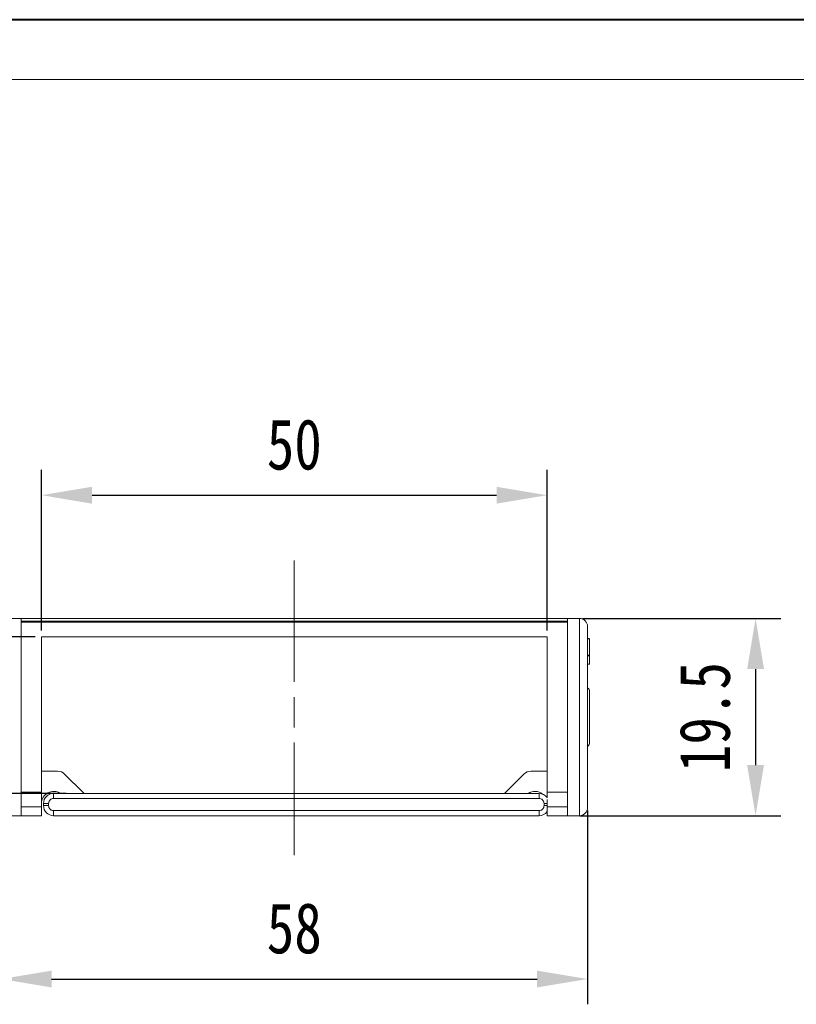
# Model space of a CAD drawing. Header units: millimetres. Extents: x 3455 to 3957, y 2 to 354.
# Tile 15 of 33: x 3622 to 3699, y 257 to 354. Entities that reach past the tile are written whole.
import ezdxf

# ---------------------------------------------------------------- set-up
doc = ezdxf.new("R2010")
doc.units = ezdxf.units.MM
doc.linetypes.add('ACAD_ISO08W100', pattern=[36, 24, -3, 6, -3])
doc.linetypes.add('CENTER', pattern=[0.6, 0.375, -0.075, 0.075, -0.075])
doc.layers.add('中心线', color=1, linetype='CENTER', lineweight=25)
doc.styles.get("Standard").update_dxf_attribs({"font": '仿宋_GB2312.ttf', "width": 0.8})
doc.dimstyles.new('ISO-15', dxfattribs={"dimtxt": 5, "dimasz": 5, "dimexe": 2.5, "dimexo": 0.625, "dimgap": 2.5, "dimtad": 1, "dimdsep": 46, "dimtxsty": 'Standard', "dimcen": 2.5, "dimadec": 0, "dimazin": 0, "dimtfac": 1, "dimtmove": 0, "dimatfit": 3, "dimfxl": 0, "dimarcsym": 0})

# ---------------------------------------------------------------- blocks, each defined once
blk = doc.blocks.new('*D398')
at = {"color": 0, "lineweight": -2}
for p, q in [((3623.986, 293.154), (3606.882, 293.154)), ((3609.382, 288.154), (3609.382, 282.654)), ((3627.051, 277.654), (3606.882, 277.654))]:
    blk.add_line(p, q, dxfattribs=at)
at = {"color": 0, "lineweight": 9}
for points in [[(3608.549, 288.154), (3610.215, 288.154), (3609.382, 293.154)], [(3608.549, 282.654), (3610.215, 282.654), (3609.382, 277.654)]]:
    blk.add_solid(points, dxfattribs=at)
at = {"layer": 'Defpoints', "color": 0, "lineweight": 9}
for p in [(3624.611, 293.154), (3609.382, 277.654), (3627.676, 277.654)]:
    blk.add_point(p, dxfattribs=at)
at = {"color": 0, "lineweight": 9, "insert": (3604.382, 285.404), "char_height": 5, "attachment_point": 5, "rotation": 90}
blk.add_mtext('15', dxfattribs=at)
blk = doc.blocks.new('*D389')
at = {"color": 0, "lineweight": -2}
for p, q in [((3624.611, 293.779), (3624.611, 309.645)), ((3674.611, 293.779), (3674.611, 309.645)), ((3629.611, 307.145), (3669.611, 307.145))]:
    blk.add_line(p, q, dxfattribs=at)
at = {"color": 0, "lineweight": 9}
for points in [[(3629.611, 307.978), (3629.611, 306.311), (3624.611, 307.145)], [(3669.611, 307.978), (3669.611, 306.311), (3674.611, 307.145)]]:
    blk.add_solid(points, dxfattribs=at)
at = {"layer": 'Defpoints', "color": 0, "lineweight": 9}
for p in [(3674.611, 307.145), (3624.611, 293.154), (3674.611, 293.154)]:
    blk.add_point(p, dxfattribs=at)
at = {"color": 0, "lineweight": 9, "insert": (3649.611, 312.145), "char_height": 5, "attachment_point": 5}
blk.add_mtext('50', dxfattribs=at)
blk = doc.blocks.new('*D399')
at = {"color": 0, "lineweight": -2}
for p, q in [((3678.112, 294.954), (3697.721, 294.954)), ((3695.221, 289.954), (3695.221, 280.454)), ((3677.836, 275.454), (3697.721, 275.454))]:
    blk.add_line(p, q, dxfattribs=at)
at = {"color": 0, "lineweight": 9}
for points in [[(3694.388, 289.954), (3696.054, 289.954), (3695.221, 294.954)], [(3694.388, 280.454), (3696.054, 280.454), (3695.221, 275.454)]]:
    blk.add_solid(points, dxfattribs=at)
at = {"layer": 'Defpoints', "color": 0, "lineweight": 9}
for p in [(3677.487, 294.954), (3677.211, 275.454), (3695.221, 275.454)]:
    blk.add_point(p, dxfattribs=at)
at = {"color": 0, "lineweight": 9, "insert": (3690.221, 285.204), "char_height": 5, "attachment_point": 5, "rotation": 90}
blk.add_mtext('19.5', dxfattribs=at)
blk = doc.blocks.new('*D400')
at = {"color": 0, "lineweight": -2}
for p, q in [((3620.611, 275.974), (3620.611, 256.8)), ((3678.611, 275.974), (3678.611, 256.8)), ((3625.611, 259.3), (3673.611, 259.3))]:
    blk.add_line(p, q, dxfattribs=at)
at = {"color": 0, "lineweight": 9}
for points in [[(3625.611, 260.133), (3625.611, 258.466), (3620.611, 259.3)], [(3673.611, 260.133), (3673.611, 258.466), (3678.611, 259.3)]]:
    blk.add_solid(points, dxfattribs=at)
at = {"layer": 'Defpoints', "color": 0, "lineweight": 9}
for p in [(3620.611, 276.599), (3678.611, 276.599), (3678.611, 259.3)]:
    blk.add_point(p, dxfattribs=at)
at = {"color": 0, "lineweight": 9, "insert": (3649.611, 264.3), "char_height": 5, "attachment_point": 5}
blk.add_mtext('58', dxfattribs=at)

msp = doc.modelspace()

# ---------------------------------------------------------------- linework, layer by layer
at = {"color": 7, "lineweight": 40}
msp.add_line((3952.419, 354.171), (3455.007, 354.171), dxfattribs=at)
at = {"color": 7, "lineweight": 13}
msp.add_line((3946.498, 348.249), (3484.615, 348.249), dxfattribs=at)
at = {"color": 7, "linetype": 'Continuous', "lineweight": 15}
for p, q in [((3622.611, 294.954), (3621.411, 294.954)), ((3622.611, 275.454), (3622.611, 294.954)), ((3649.611, 294.954), (3622.611, 294.954)), ((3649.611, 294.697), (3622.611, 294.697)), ((3622.611, 294.602), (3649.611, 294.602)), ((3676.611, 294.954), (3649.611, 294.954)), ((3676.611, 294.697), (3649.611, 294.697)), ((3649.611, 294.602), (3676.611, 294.602)), ((3676.611, 294.954), (3676.611, 275.454)), ((3677.811, 294.954), (3676.611, 294.954)), ((3677.811, 275.454), (3677.811, 294.954)), ((3624.611, 293.154), (3649.611, 293.154)), ((3624.611, 293.154), (3624.611, 277.792)), ((3649.611, 293.154), (3674.611, 293.154)), ((3674.611, 277.792), (3674.611, 293.154)), ((3678.611, 292.986), (3678.811, 292.986)), ((3678.611, 292.954), (3678.811, 292.954)), ((3678.811, 291.336), (3678.811, 292.954)), ((3678.811, 291.336), (3678.611, 291.336)), ((3678.611, 291.287), (3678.811, 291.287)), ((3678.611, 291.255), (3678.811, 291.255)), ((3678.811, 291.336), (3678.811, 291.31)), ((3678.811, 291.287), (3678.811, 291.255)), ((3678.611, 290.422), (3678.811, 290.422)), ((3624.611, 279.854), (3626.197, 279.854)), ((3628.718, 277.747), (3626.904, 279.561)), ((3672.318, 279.561), (3670.504, 277.747)), ((3674.611, 279.854), (3673.025, 279.854)), ((3624.611, 277.792), (3622.611, 277.792)), ((3624.611, 277.792), (3624.611, 276.327)), ((3625.811, 277.654), (3625.811, 277.154)), ((3649.611, 277.654), (3625.811, 277.654)), ((3673.811, 277.654), (3649.611, 277.654)), ((3673.811, 277.154), (3673.811, 277.654)), ((3676.611, 277.792), (3674.611, 277.792)), ((3674.611, 277.229), (3674.611, 277.792)), ((3624.811, 276.654), (3624.811, 276.454)), ((3624.811, 276.654), (3625.311, 276.654)), ((3625.311, 276.454), (3625.311, 276.654)), ((3625.811, 277.154), (3649.611, 277.154)), ((3649.611, 277.154), (3673.811, 277.154)), ((3674.311, 276.654), (3674.311, 276.454)), ((3674.311, 276.654), (3674.611, 276.654)), ((3674.611, 276.327), (3674.611, 277.07)), ((3624.611, 276.327), (3622.611, 276.327)), ((3624.611, 275.454), (3624.611, 276.327)), ((3624.811, 276.454), (3625.311, 276.454)), ((3649.611, 275.954), (3625.811, 275.954)), ((3625.811, 275.954), (3625.811, 275.454)), ((3673.811, 275.954), (3649.611, 275.954)), ((3673.811, 275.454), (3673.811, 275.954)), ((3674.311, 276.454), (3674.611, 276.454)), ((3674.611, 276.327), (3674.611, 275.454)), ((3676.611, 276.327), (3674.611, 276.327)), ((3621.411, 275.454), (3622.611, 275.454)), ((3622.611, 275.454), (3624.611, 275.454)), ((3625.811, 275.454), (3649.611, 275.454)), ((3649.611, 275.454), (3673.811, 275.454)), ((3674.611, 275.454), (3676.611, 275.454)), ((3676.611, 275.454), (3677.811, 275.454))]:
    msp.add_line(p, q, dxfattribs=at)
at = {"color": 7, "linetype": 'Continuous', "lineweight": 15, "flags": 128}
for points in [[(3628.718, 277.747), (3628.784, 277.674), (3628.8, 277.654)], [(3670.422, 277.654), (3670.438, 277.674), (3670.504, 277.747)]]:
    msp.add_lwpolyline(points, dxfattribs=at)
at = {"color": 7, "linetype": 'Continuous', "lineweight": 15}
for centre, radius, start, end in [((3677.811, 294.154), 0.8, 0, 90), ((3678.311, 287.704), 0.5, 0, 52.46944), ((3678.311, 282.704), 0.5, 307.71782, 0), ((3626.197, 278.854), 1, 45, 90), ((3673.025, 278.854), 1, 90, 135), ((3625.811, 276.654), 1.2, 56.44269, 180), ((3625.811, 276.654), 1, 90, 180), ((3673.411, 276.654), 1.2, 51.31781, 123.55731), ((3673.811, 276.654), 1, 36.8699, 90), ((3625.811, 276.454), 1, 180, 270), ((3673.811, 276.454), 1, 270, 323.1301), ((3677.811, 276.254), 0.8, 270, 0)]:
    msp.add_arc(centre, radius, start, end, dxfattribs=at)
for points, knots in [([(3678.611, 294.154), (3678.611, 294.147), (3678.611, 294.133), (3678.611, 294.014), (3678.611, 293.82), (3678.611, 293.535), (3678.611, 293.165), (3678.611, 292.705), (3678.611, 292.164), (3678.611, 291.544), (3678.611, 290.857), (3678.611, 290.197), (3678.611, 289.59), (3678.611, 289.054), (3678.611, 288.42), (3678.611, 287.681), (3678.611, 286.851), (3678.611, 286.023), (3678.611, 285.477), (3678.611, 285.204)], [0, 0, 0, 0, 0.058237, 0.116493, 0.178218, 0.23998, 0.304278, 0.368614, 0.43428, 0.499985, 0.565651, 0.631356, 0.67426, 0.717083, 0.76002, 0.821745, 0.883507, 0.941744, 1, 1, 1, 1]), ([(3678.811, 292.971), (3678.811, 292.973), (3678.811, 292.98), (3678.811, 292.985), (3678.811, 292.986), (3678.811, 292.986)], [0, 0, 0, 0, 0.233666, 0.616202, 1, 1, 1, 1]), ([(3678.811, 290.422), (3678.811, 290.429), (3678.811, 290.441), (3678.811, 290.56), (3678.811, 290.734), (3678.811, 290.977), (3678.811, 291.158), (3678.811, 291.255)], [0, 0, 0, 0, 0.24093, 0.409491, 0.578642, 0.775105, 1, 1, 1, 1]), ([(3678.811, 285.204), (3678.811, 285.361), (3678.811, 285.675), (3678.811, 286.061), (3678.811, 286.359), (3678.811, 286.653), (3678.811, 286.984), (3678.811, 287.309), (3678.811, 287.515), (3678.811, 287.632), (3678.811, 287.693), (3678.811, 287.7), (3678.811, 287.704)], [0, 0, 0, 0, 0.119994, 0.23992, 0.305375, 0.370107, 0.499986, 0.630003, 0.759882, 0.840195, 0.919807, 1, 1, 1, 1]), ([(3678.611, 285.204), (3678.611, 284.931), (3678.611, 284.385), (3678.611, 283.557), (3678.611, 282.727), (3678.611, 281.893), (3678.611, 281.08), (3678.611, 280.293), (3678.611, 279.551), (3678.611, 278.864), (3678.611, 278.245), (3678.611, 277.763), (3678.611, 277.394), (3678.611, 277.117), (3678.611, 276.841), (3678.611, 276.589), (3678.611, 276.395), (3678.611, 276.276), (3678.611, 276.261), (3678.611, 276.254)], [0, 0, 0, 0, 0.058237, 0.116493, 0.178218, 0.23998, 0.304278, 0.368614, 0.43428, 0.499985, 0.565651, 0.631356, 0.67426, 0.717083, 0.76002, 0.821745, 0.883507, 0.941744, 1, 1, 1, 1]), ([(3678.811, 282.704), (3678.811, 282.712), (3678.811, 282.729), (3678.811, 282.847), (3678.811, 282.982), (3678.811, 283.154), (3678.811, 283.425), (3678.811, 283.821), (3678.811, 284.22), (3678.811, 284.581), (3678.811, 284.89), (3678.811, 285.099), (3678.811, 285.204)], [0, 0, 0, 0, 0.120027, 0.23992, 0.305374, 0.370107, 0.499987, 0.630003, 0.759883, 0.840165, 0.919777, 1, 1, 1, 1]), ([(3625.311, 276.654), (3625.317, 276.717), (3625.328, 276.814), (3625.39, 276.931), (3625.455, 277.01), (3625.534, 277.075), (3625.651, 277.137), (3625.748, 277.147), (3625.811, 277.154)], [0, 0, 0, 0, 0.239443, 0.369379, 0.4999997, 0.629936, 0.760557, 1, 1, 1, 1]), ([(3673.811, 277.154), (3673.874, 277.147), (3673.971, 277.137), (3674.087, 277.075), (3674.167, 277.01), (3674.231, 276.931), (3674.294, 276.814), (3674.304, 276.717), (3674.311, 276.654)], [0, 0, 0, 0, 0.239443, 0.369379, 0.5, 0.629936, 0.760557, 1, 1, 1, 1]), ([(3625.811, 275.954), (3625.748, 275.961), (3625.651, 275.971), (3625.534, 276.033), (3625.455, 276.098), (3625.39, 276.178), (3625.328, 276.294), (3625.317, 276.391), (3625.311, 276.454)], [0, 0, 0, 0, 0.239443, 0.369379, 0.4999997, 0.629936, 0.760557, 1, 1, 1, 1]), ([(3674.311, 276.454), (3674.304, 276.391), (3674.294, 276.294), (3674.231, 276.178), (3674.167, 276.098), (3674.087, 276.034), (3673.971, 275.971), (3673.874, 275.961), (3673.811, 275.954)], [0, 0, 0, 0, 0.239443, 0.369379, 0.5, 0.629936, 0.760557, 1, 1, 1, 1])]:
    msp.add_open_spline(points, degree=3, knots=knots, dxfattribs=at)
at = {"layer": '中心线', "linetype": 'ACAD_ISO08W100', "lineweight": 13, "ltscale": 0.5}
msp.add_line((3649.611, 300.685), (3649.611, 271.557), dxfattribs=at)

# ---------------------------------------------------------------- dimensions: what is measured, and where the dimension line sits
at = {"color": 5, "lineweight": 9}
for base, p1, p2, picture, middle in [((3674.611, 307.145), (3624.611, 293.154), (3674.611, 293.154), '*D389', (3649.611, 312.145)), ((3678.611, 259.3), (3620.611, 276.599), (3678.611, 276.599), '*D400', (3649.611, 264.3))]:
    dim = msp.add_linear_dim(base=base, p1=p1, p2=p2, dimstyle='ISO-15', dxfattribs=at)
    dim.commit()
    dim.dimension.update_dxf_attribs({"geometry": picture, "text_midpoint": middle})
dim = msp.add_linear_dim(base=(3695.221, 275.454), p1=(3677.487, 294.954), p2=(3677.211, 275.454), angle=90, dimstyle='ISO-15', dxfattribs=at)
dim.commit()
dim.dimension.update_dxf_attribs({"geometry": '*D399', "text_midpoint": (3690.221, 285.204)})
dim = msp.add_linear_dim(base=(3609.382, 277.654), p1=(3624.611, 293.154), p2=(3627.676, 277.654), angle=90, text='15', dimstyle='ISO-15', dxfattribs=at)
dim.commit()
dim.dimension.update_dxf_attribs({"geometry": '*D398', "text_midpoint": (3604.382, 285.404)})

doc.saveas('drawing.dxf')
